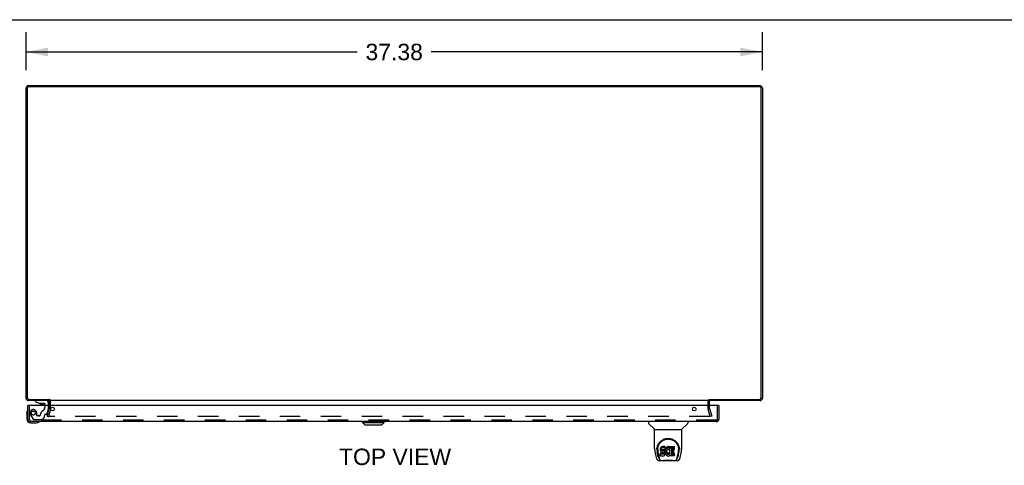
# Model space of a CAD drawing. Header units: inches. Extents: x 0 to 189, y 0 to 122.
# Tile 7 of 9: x 44 to 94, y 100 to 122. Entities that reach past the tile are written whole.
import ezdxf

# ---------------------------------------------------------------- set-up
doc = ezdxf.new("R2010")
doc.units = ezdxf.units.IN
doc.header["$LTSCALE"] = 10.388889
doc.header["$MEASUREMENT"] = 0
doc.linetypes.add('HIDDEN', pattern=[0.2, 0.1, -0.1])
doc.layers.get('0').update_dxf_attribs({"linetype": 'CONTINUOUS'})
for name, color, linetype in [('DEFAULT_2', 8, 'HIDDEN'), ('DIMENSIONS', 7, 'CONTINUOUS'), ('DOOR_ASSEMBLY', 7, 'CONTINUOUS')]:
    doc.layers.add(name, color=color, linetype=linetype)
doc.styles.get("Standard").update_dxf_attribs({"font": 'arial.ttf'})
doc.dimstyles.new('DIMSTYLE_1', dxfattribs={"dimtxt": 0.833333, "dimasz": 1.111111, "dimexe": 0.09, "dimexo": 0.07, "dimgap": 0.0375, "dimtad": 0, "dimtih": 1, "dimtoh": 1, "dimzin": 4, "dimdsep": 46, "dimtxsty": 'Standard', "dimblk": '_FILLED', "dimblk1": '_FILLED', "dimblk2": '_FILLED', "dimcen": 0.09, "dimadec": 3, "dimazin": 1, "dimtfac": 1, "dimtdec": 3, "dimtofl": 0, "dimtmove": 0, "dimatfit": 3, "dimldrblk": '_FILLED', "dimfxl": 0, "dimtolj": 1, "dimtzin": 4, "dimarcsym": 0})

# ---------------------------------------------------------------- blocks, each defined once
blk = doc.blocks.new('_FILLED')
at = {"color": 0, "linetype": 'ByBlock'}
blk.add_solid([(0, 0), (-1, 0.2), (-1, -0.2)], dxfattribs=at)
blk = doc.blocks.new('*D4')
at = {"layer": 'DIMENSIONS', "color": 2, "linetype": 'Continuous'}
for p, q in [((44.787, 119.655), (44.787, 121.582)), ((82.162, 119.655), (82.162, 121.582)), ((44.787, 120.582), (61.602, 120.582)), ((82.162, 120.582), (65.348, 120.582))]:
    blk.add_line(p, q, dxfattribs=at)
at = {"layer": 'DIMENSIONS', "color": 2, "linetype": 'Continuous', "xscale": 1.1111111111, "yscale": 1.1111111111, "zscale": 1.1111111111, "rotation": 180}
blk.add_blockref('_FILLED', (44.787, 120.582), dxfattribs=at)
at = {"layer": 'DIMENSIONS', "color": 2, "linetype": 'Continuous', "xscale": 1.1111111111, "yscale": 1.1111111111, "zscale": 1.1111111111}
blk.add_blockref('_FILLED', (82.162, 120.582), dxfattribs=at)
at = {"layer": 'DIMENSIONS', "color": 2, "linetype": 'Continuous', "insert": (63.475, 120.999), "char_height": 0.8333, "width": 2.91202, "attachment_point": 2, "line_spacing_factor": 0.9}
blk.add_mtext('37.38', dxfattribs=at)

msp = doc.modelspace()

# ---------------------------------------------------------------- linework, layer by layer
at = {"color": 7, "linetype": 'Continuous'}
for p, q in [((0, 122.222), (188.889, 122.222)), ((45.962, 102.94), (45.962, 102.877)), ((79.487, 102.94), (79.487, 102.877))]:
    msp.add_line(p, q, dxfattribs=at)
at = {"color": 3, "linetype": 'Continuous'}
for p, q in [((44.787, 102.994), (44.787, 118.741)), ((44.85, 118.734), (44.85, 103.02)), ((44.923, 118.877), (82.026, 118.877)), ((82.019, 118.814), (44.93, 118.814)), ((82.099, 103.02), (82.099, 118.734)), ((82.162, 118.741), (82.162, 102.994)), ((45.962, 102.877), (44.904, 102.877)), ((44.93, 102.94), (45.964, 102.94)), ((45.962, 102.634), (45.962, 102.835)), ((79.46, 102.877), (45.989, 102.877)), ((79.486, 102.94), (82.019, 102.94)), ((82.045, 102.877), (79.487, 102.877)), ((79.487, 102.634), (79.487, 102.835))]:
    msp.add_line(p, q, dxfattribs=at)
for centre, radius, start, end in [((44.923, 118.741), 0.136, 90, 180), ((44.93, 118.734), 0.08, 90, 180), ((82.019, 118.734), 0.08, 0, 90), ((82.026, 118.741), 0.136, 0, 90), ((44.904, 102.994), 0.117, 180, 270), ((44.93, 103.02), 0.08, 180, 270), ((82.019, 103.02), 0.08, 270, 360), ((82.045, 102.994), 0.117, 270, 360), ((45.92, 102.835), 0.042, 0, 90), ((79.529, 102.835), 0.042, 90, 180)]:
    msp.add_arc(centre, radius, start, end, dxfattribs=at)
at = {"layer": 'DEFAULT_2', "color": 8, "linetype": 'HIDDEN'}
for p, q in [((45.858, 102.084), (45.962, 102.47)), ((45.962, 102.476), (45.962, 102.634)), ((46.037, 102.476), (46.037, 102.835)), ((79.412, 102.476), (79.412, 102.835)), ((79.487, 102.476), (79.487, 102.634)), ((79.488, 102.47), (79.592, 102.084)), ((45.858, 102.084), (45.931, 102.064)), ((46.034, 102.45), (45.931, 102.064)), ((79.488, 102.064), (45.962, 102.064)), ((79.519, 102.064), (79.416, 102.45)), ((79.592, 102.084), (79.519, 102.064))]:
    msp.add_line(p, q, dxfattribs=at)
for points in [[(45.943, 102.088), (45.942, 102.086), (45.942, 102.084), (45.942, 102.084)], [(45.942, 102.084), (45.942, 102.082), (45.942, 102.081), (45.943, 102.079), (45.943, 102.077), (45.944, 102.075), (45.945, 102.073), (45.946, 102.072), (45.948, 102.07), (45.949, 102.069), (45.951, 102.068), (45.952, 102.067), (45.954, 102.066)], [(45.962, 102.064), (45.96, 102.064), (45.958, 102.065), (45.956, 102.065), (45.954, 102.066)], [(79.508, 102.084), (79.508, 102.082), (79.508, 102.081), (79.507, 102.079), (79.506, 102.077), (79.506, 102.075), (79.505, 102.073), (79.504, 102.072), (79.502, 102.07), (79.501, 102.069), (79.499, 102.068), (79.497, 102.067), (79.496, 102.066), (79.494, 102.065), (79.492, 102.065), (79.49, 102.064), (79.488, 102.064)], [(79.507, 102.088), (79.508, 102.086), (79.508, 102.084), (79.508, 102.084)]]:
    msp.add_lwpolyline(points, dxfattribs=at)
for centre, radius, start, end in [((45.937, 102.476), 0.025, 345, 360), ((45.92, 102.835), 0.117, 0, 56.9002), ((45.937, 102.476), 0.1, 345, 360), ((79.529, 102.835), 0.117, 123.0998, 180), ((79.512, 102.476), 0.1, 180, 195), ((79.512, 102.476), 0.025, 180, 195)]:
    msp.add_arc(centre, radius, start, end, dxfattribs=at)
at = {"layer": 'DOOR_ASSEMBLY', "color": 3, "linetype": 'Continuous'}
for p, q in [((44.882, 101.926), (44.882, 102.634)), ((79.942, 102.634), (44.897, 102.634)), ((79.957, 102.634), (79.957, 101.926)), ((79.84, 101.809), (44.999, 101.809))]:
    msp.add_line(p, q, dxfattribs=at)
at = {"layer": 'DOOR_ASSEMBLY', "color": 7, "linetype": 'Continuous'}
for p, q in [((44.897, 102.634), (44.882, 102.634)), ((45.256, 102.877), (45.256, 102.838)), ((45.256, 102.838), (45.432, 102.739)), ((45.432, 102.739), (45.709, 102.739)), ((45.52, 102.722), (45.66, 102.722)), ((45.74, 102.708), (45.74, 102.634)), ((45.925, 102.634), (45.925, 102.798)), ((79.942, 102.634), (79.957, 102.634)), ((44.822, 102.238), (44.825, 102.276)), ((44.822, 102.238), (44.822, 101.949)), ((44.869, 102.374), (44.869, 102.374)), ((45.022, 101.749), (45.311, 101.749)), ((45.44, 101.794), (45.444, 101.795)), ((45.444, 101.795), (45.445, 101.795)), ((61.868, 101.769), (61.868, 101.809)), ((61.868, 101.769), (62.971, 101.769)), ((61.986, 101.651), (61.868, 101.769)), ((61.869, 101.769), (61.869, 101.809)), ((61.987, 101.651), (61.869, 101.769)), ((61.986, 101.651), (62.853, 101.651)), ((62.853, 101.651), (62.971, 101.769)), ((62.971, 101.769), (62.971, 101.809)), ((76.378, 101.809), (76.378, 101.746)), ((76.687, 101.421), (76.39, 101.719)), ((78.077, 101.421), (78.374, 101.719)), ((78.386, 101.809), (78.386, 101.746)), ((76.693, 101.415), (78.071, 101.415)), ((76.693, 100.443), (76.693, 101.415)), ((78.071, 100.444), (78.071, 101.415)), ((76.818, 100.474), (76.817, 100.411)), ((77.003, 100.47), (76.998, 100.447)), ((77.012, 100.493), (77.003, 100.47)), ((77.003, 100.403), (77.003, 100.47)), ((77.026, 100.512), (77.012, 100.493)), ((77.012, 100.426), (77.012, 100.493)), ((77.034, 100.52), (77.026, 100.512)), ((77.026, 100.445), (77.026, 100.512)), ((77.044, 100.527), (77.034, 100.52)), ((77.034, 100.453), (77.034, 100.52)), ((77.044, 100.46), (77.034, 100.453)), ((77.065, 100.537), (77.044, 100.527)), ((77.044, 100.46), (77.044, 100.527)), ((77.065, 100.47), (77.044, 100.46)), ((77.089, 100.544), (77.065, 100.537)), ((77.065, 100.47), (77.065, 100.537)), ((77.089, 100.477), (77.065, 100.47)), ((77.228, 100.544), (77.089, 100.544)), ((77.089, 100.477), (77.089, 100.544)), ((77.228, 100.477), (77.089, 100.477)), ((77.23, 100.501), (77.228, 100.544)), ((77.228, 100.477), (77.228, 100.544)), ((77.23, 100.434), (77.228, 100.477)), ((77.23, 100.434), (77.23, 100.501)), ((77.262, 100.463), (77.251, 100.444)), ((77.275, 100.482), (77.262, 100.463)), ((77.262, 100.397), (77.262, 100.463)), ((77.29, 100.498), (77.275, 100.482)), ((77.275, 100.415), (77.275, 100.482)), ((77.306, 100.514), (77.29, 100.498)), ((77.29, 100.431), (77.29, 100.498)), ((77.324, 100.526), (77.306, 100.514)), ((77.306, 100.447), (77.306, 100.514)), ((77.324, 100.46), (77.306, 100.447)), ((77.345, 100.535), (77.324, 100.526)), ((77.324, 100.46), (77.324, 100.526)), ((77.345, 100.469), (77.324, 100.46)), ((77.367, 100.54), (77.345, 100.535)), ((77.345, 100.469), (77.345, 100.535)), ((77.367, 100.473), (77.345, 100.469)), ((77.389, 100.542), (77.367, 100.54)), ((77.367, 100.473), (77.367, 100.54)), ((77.389, 100.476), (77.367, 100.473)), ((77.389, 100.542), (77.411, 100.542)), ((77.389, 100.476), (77.389, 100.542)), ((77.411, 100.475), (77.389, 100.476)), ((77.422, 100.54), (77.411, 100.542)), ((77.411, 100.475), (77.411, 100.542)), ((77.422, 100.473), (77.411, 100.475)), ((77.433, 100.537), (77.422, 100.54)), ((77.422, 100.473), (77.422, 100.54)), ((77.433, 100.47), (77.422, 100.473)), ((77.452, 100.525), (77.433, 100.537)), ((77.433, 100.47), (77.433, 100.537)), ((77.452, 100.458), (77.433, 100.47)), ((77.452, 100.525), (77.452, 100.458)), ((77.453, 100.521), (77.453, 100.458)), ((77.462, 100.542), (77.699, 100.542)), ((77.462, 100.15), (77.462, 100.542)), ((77.462, 100.475), (77.699, 100.475)), ((77.703, 100.396), (77.703, 100.537)), ((77.946, 100.474), (77.947, 100.411)), ((76.708, 100.3), (76.773, 99.995)), ((76.773, 99.995), (76.773, 99.995)), ((76.88, 100.023), (76.828, 100.293)), ((76.855, 100.401), (76.855, 100.378)), ((76.864, 100.28), (76.865, 100.277)), ((76.865, 100.277), (76.921, 99.987)), ((76.998, 100.447), (76.996, 100.423)), ((76.996, 100.356), (76.996, 100.423)), ((76.998, 100.38), (76.996, 100.356)), ((76.996, 100.356), (76.997, 100.332)), ((76.997, 100.332), (77.001, 100.309)), ((76.998, 100.38), (76.998, 100.447)), ((77.003, 100.403), (76.998, 100.38)), ((76.998, 100.07), (76.998, 100.212)), ((77.001, 100.309), (77.009, 100.287)), ((77.012, 100.426), (77.003, 100.403)), ((77.062, 100.217), (77.003, 100.217)), ((77.003, 100.15), (77.003, 100.217)), ((77.062, 100.15), (77.003, 100.15)), ((77.003, 100.066), (77.147, 100.066)), ((77.009, 100.287), (77.022, 100.266)), ((77.026, 100.445), (77.012, 100.426)), ((77.022, 100.266), (77.038, 100.249)), ((77.034, 100.453), (77.026, 100.445)), ((77.038, 100.249), (77.058, 100.236)), ((77.058, 100.236), (77.069, 100.232)), ((77.123, 100.217), (77.062, 100.217)), ((77.062, 100.15), (77.062, 100.217)), ((77.123, 100.151), (77.062, 100.15)), ((77.067, 100.345), (77.068, 100.36)), ((77.068, 100.337), (77.067, 100.345)), ((77.068, 100.36), (77.07, 100.375)), ((77.068, 100.337), (77.068, 100.36)), ((77.07, 100.33), (77.068, 100.337)), ((77.069, 100.232), (77.081, 100.23)), ((77.07, 100.375), (77.073, 100.381)), ((77.07, 100.33), (77.07, 100.375)), ((77.074, 100.324), (77.07, 100.33)), ((77.073, 100.381), (77.079, 100.386)), ((77.074, 100.324), (77.074, 100.383)), ((77.081, 100.319), (77.074, 100.324)), ((77.079, 100.386), (77.093, 100.391)), ((77.081, 100.386), (77.08, 100.387)), ((77.095, 100.382), (77.081, 100.386)), ((77.081, 100.319), (77.081, 100.386)), ((77.095, 100.315), (77.081, 100.319)), ((77.081, 100.23), (77.128, 100.229)), ((77.093, 100.391), (77.108, 100.392)), ((77.119, 100.383), (77.095, 100.382)), ((77.095, 100.315), (77.095, 100.382)), ((77.119, 100.316), (77.095, 100.315)), ((77.108, 100.392), (77.221, 100.392)), ((77.143, 100.382), (77.119, 100.383)), ((77.119, 100.316), (77.119, 100.383)), ((77.143, 100.315), (77.119, 100.316)), ((77.138, 100.219), (77.123, 100.217)), ((77.123, 100.151), (77.123, 100.217)), ((77.138, 100.152), (77.123, 100.151)), ((77.128, 100.229), (77.136, 100.229)), ((77.136, 100.229), (77.143, 100.226)), ((77.145, 100.222), (77.138, 100.219)), ((77.138, 100.152), (77.138, 100.219)), ((77.145, 100.155), (77.138, 100.152)), ((77.166, 100.377), (77.143, 100.382)), ((77.143, 100.315), (77.143, 100.382)), ((77.166, 100.31), (77.143, 100.315)), ((77.143, 100.226), (77.149, 100.222)), ((77.146, 100.224), (77.145, 100.222)), ((77.145, 100.155), (77.145, 100.222)), ((77.15, 100.161), (77.145, 100.155)), ((77.147, 100.066), (77.159, 100.067)), ((77.149, 100.222), (77.154, 100.216)), ((77.15, 100.161), (77.15, 100.22)), ((77.159, 100.173), (77.15, 100.161)), ((77.154, 100.216), (77.16, 100.202)), ((77.159, 100.173), (77.159, 100.204)), ((77.162, 100.179), (77.159, 100.173)), ((77.159, 100.067), (77.17, 100.071)), ((77.16, 100.202), (77.163, 100.187)), ((77.162, 100.179), (77.162, 100.192)), ((77.163, 100.187), (77.162, 100.179)), ((77.177, 100.372), (77.166, 100.377)), ((77.166, 100.31), (77.166, 100.377)), ((77.177, 100.305), (77.166, 100.31)), ((77.17, 100.071), (77.19, 100.085)), ((77.187, 100.365), (77.177, 100.372)), ((77.177, 100.305), (77.177, 100.372)), ((77.187, 100.298), (77.177, 100.305)), ((77.204, 100.348), (77.187, 100.365)), ((77.187, 100.298), (77.187, 100.365)), ((77.204, 100.281), (77.187, 100.298)), ((77.19, 100.085), (77.207, 100.102)), ((77.218, 100.328), (77.204, 100.348)), ((77.204, 100.281), (77.204, 100.348)), ((77.218, 100.261), (77.204, 100.281)), ((77.207, 100.102), (77.214, 100.112)), ((77.214, 100.112), (77.219, 100.123)), ((77.227, 100.306), (77.218, 100.328)), ((77.218, 100.261), (77.218, 100.328)), ((77.227, 100.239), (77.218, 100.261)), ((77.219, 100.123), (77.228, 100.145)), ((77.221, 100.392), (77.226, 100.392)), ((77.226, 100.392), (77.228, 100.398)), ((77.228, 100.302), (77.227, 100.306)), ((77.227, 100.239), (77.227, 100.306)), ((77.233, 100.216), (77.227, 100.239)), ((77.228, 100.398), (77.229, 100.41)), ((77.233, 100.38), (77.228, 100.335)), ((77.228, 100.269), (77.228, 100.335)), ((77.233, 100.313), (77.228, 100.269)), ((77.228, 100.269), (77.229, 100.246)), ((77.228, 100.145), (77.234, 100.168)), ((77.229, 100.41), (77.23, 100.434)), ((77.229, 100.246), (77.232, 100.224)), ((77.232, 100.224), (77.237, 100.202)), ((77.237, 100.402), (77.233, 100.38)), ((77.233, 100.313), (77.233, 100.38)), ((77.237, 100.335), (77.233, 100.313)), ((77.236, 100.192), (77.233, 100.216)), ((77.234, 100.168), (77.236, 100.192)), ((77.236, 100.192), (77.236, 100.207)), ((77.243, 100.423), (77.237, 100.402)), ((77.237, 100.335), (77.237, 100.402)), ((77.243, 100.356), (77.237, 100.335)), ((77.237, 100.202), (77.244, 100.181)), ((77.251, 100.444), (77.243, 100.423)), ((77.243, 100.356), (77.243, 100.423)), ((77.251, 100.377), (77.243, 100.356)), ((77.244, 100.181), (77.265, 100.142)), ((77.251, 100.377), (77.251, 100.444)), ((77.262, 100.397), (77.251, 100.377)), ((77.275, 100.415), (77.262, 100.397)), ((77.265, 100.142), (77.278, 100.124)), ((77.29, 100.431), (77.275, 100.415)), ((77.278, 100.124), (77.292, 100.107)), ((77.306, 100.447), (77.29, 100.431)), ((77.292, 100.107), (77.309, 100.092)), ((77.298, 100.284), (77.297, 100.257)), ((77.297, 100.257), (77.299, 100.244)), ((77.301, 100.311), (77.298, 100.284)), ((77.299, 100.244), (77.299, 100.284)), ((77.299, 100.244), (77.302, 100.231)), ((77.3, 100.304), (77.302, 100.298)), ((77.305, 100.324), (77.301, 100.311)), ((77.302, 100.298), (77.312, 100.273)), ((77.302, 100.231), (77.302, 100.298)), ((77.302, 100.231), (77.312, 100.207)), ((77.311, 100.336), (77.305, 100.324)), ((77.309, 100.092), (77.326, 100.078)), ((77.325, 100.359), (77.311, 100.336)), ((77.312, 100.273), (77.325, 100.25)), ((77.312, 100.207), (77.312, 100.273)), ((77.312, 100.207), (77.325, 100.183)), ((77.333, 100.369), (77.325, 100.359)), ((77.325, 100.25), (77.334, 100.24)), ((77.325, 100.183), (77.325, 100.25)), ((77.325, 100.183), (77.334, 100.173)), ((77.326, 100.078), (77.336, 100.073)), ((77.344, 100.377), (77.333, 100.369)), ((77.334, 100.24), (77.344, 100.231)), ((77.334, 100.173), (77.334, 100.24)), ((77.334, 100.173), (77.344, 100.165)), ((77.336, 100.073), (77.347, 100.07)), ((77.369, 100.387), (77.344, 100.377)), ((77.344, 100.231), (77.355, 100.224)), ((77.344, 100.165), (77.344, 100.231)), ((77.344, 100.165), (77.355, 100.157)), ((77.347, 100.07), (77.369, 100.064)), ((77.355, 100.224), (77.368, 100.219)), ((77.355, 100.157), (77.355, 100.224)), ((77.355, 100.157), (77.368, 100.152)), ((77.368, 100.219), (77.381, 100.217)), ((77.368, 100.152), (77.368, 100.219)), ((77.368, 100.152), (77.381, 100.15)), ((77.382, 100.39), (77.369, 100.387)), ((77.369, 100.064), (77.39, 100.061)), ((77.381, 100.217), (77.394, 100.216)), ((77.381, 100.15), (77.381, 100.217)), ((77.381, 100.15), (77.394, 100.149)), ((77.395, 100.39), (77.382, 100.39)), ((77.39, 100.061), (77.413, 100.065)), ((77.394, 100.216), (77.407, 100.218)), ((77.394, 100.149), (77.394, 100.216)), ((77.394, 100.149), (77.407, 100.151)), ((77.408, 100.387), (77.395, 100.39)), ((77.407, 100.218), (77.42, 100.222)), ((77.407, 100.151), (77.407, 100.218)), ((77.407, 100.151), (77.42, 100.155)), ((77.421, 100.382), (77.408, 100.387)), ((77.413, 100.065), (77.434, 100.071)), ((77.42, 100.222), (77.432, 100.228)), ((77.42, 100.155), (77.42, 100.222)), ((77.42, 100.155), (77.432, 100.161)), ((77.453, 100.453), (77.427, 100.385)), ((77.432, 100.228), (77.443, 100.235)), ((77.432, 100.161), (77.432, 100.228)), ((77.432, 100.161), (77.443, 100.168)), ((77.434, 100.071), (77.453, 100.083)), ((77.443, 100.235), (77.443, 100.168)), ((77.45, 100.234), (77.462, 100.217)), ((77.45, 100.167), (77.462, 100.15)), ((77.464, 100.083), (77.453, 100.083)), ((77.453, 100.083), (77.453, 100.083)), ((77.464, 100.07), (77.464, 100.083)), ((77.699, 100.066), (77.468, 100.066)), ((77.532, 100.387), (77.532, 100.32)), ((77.533, 100.229), (77.533, 100.151)), ((77.699, 100.392), (77.536, 100.392)), ((77.536, 100.382), (77.668, 100.382)), ((77.536, 100.315), (77.668, 100.315)), ((77.668, 100.233), (77.538, 100.233)), ((77.538, 100.214), (77.699, 100.214)), ((77.538, 100.147), (77.699, 100.147)), ((77.672, 100.238), (77.672, 100.378)), ((77.704, 100.07), (77.704, 100.209)), ((77.842, 99.987), (77.899, 100.277)), ((77.884, 100.023), (77.936, 100.293)), ((77.899, 100.277), (77.9, 100.281)), ((77.909, 100.401), (77.909, 100.378)), ((77.953, 100.401), (77.953, 100.401)), ((77.953, 100.388), (77.953, 100.389)), ((77.991, 99.995), (78.056, 100.3)), ((76.897, 99.84), (77.867, 99.84)), ((76.939, 99.919), (76.932, 99.919)), ((76.938, 99.923), (76.941, 99.914)), ((76.941, 99.913), (76.941, 99.914)), ((76.984, 99.84), (76.978, 99.84)), ((76.984, 99.84), (76.982, 99.84)), ((77.782, 99.84), (77.78, 99.84)), ((77.823, 99.914), (77.826, 99.923)), ((77.823, 99.913), (77.823, 99.914)), ((77.832, 99.919), (77.825, 99.919))]:
    msp.add_line(p, q, dxfattribs=at)
at = {"layer": 'DOOR_ASSEMBLY', "color": 8, "linetype": 'HIDDEN'}
for p, q in [((44.957, 101.926), (44.957, 102.634)), ((45.846, 102.877), (45.256, 102.877)), ((45.74, 102.634), (45.74, 102.524)), ((45.856, 102.211), (45.925, 102.467)), ((45.925, 102.467), (45.925, 102.634)), ((79.882, 101.926), (79.882, 102.634)), ((45.008, 102.161), (45.143, 101.928)), ((45.329, 102.114), (45.329, 102.247)), ((45.439, 102.098), (45.345, 102.098)), ((45.602, 101.922), (45.717, 102.037)), ((45.723, 102.051), (45.723, 102.129)), ((45.782, 102.188), (45.826, 102.188)), ((79.84, 101.884), (44.999, 101.884)), ((45.169, 101.913), (45.581, 101.913))]:
    msp.add_line(p, q, dxfattribs=at)
at = {"layer": 'DOOR_ASSEMBLY', "color": 7, "linetype": 'Continuous'}
for points in [[(44.869, 102.374), (44.868, 102.372), (44.868, 102.371), (44.867, 102.367)], [(45.445, 101.795), (45.447, 101.795), (45.447, 101.795)], [(76.811, 100.401), (76.814, 100.444), (76.821, 100.496), (76.833, 100.545), (76.848, 100.591), (76.867, 100.634), (76.888, 100.675), (76.913, 100.713), (76.94, 100.749), (76.969, 100.783), (77.001, 100.814), (77.036, 100.842), (77.072, 100.868), (77.111, 100.891), (77.152, 100.911), (77.195, 100.928), (77.24, 100.941), (77.286, 100.951), (77.333, 100.957), (77.38, 100.959), (77.427, 100.957), (77.474, 100.951), (77.52, 100.942), (77.565, 100.929), (77.608, 100.912), (77.649, 100.893), (77.688, 100.87), (77.725, 100.844), (77.76, 100.816), (77.792, 100.786), (77.822, 100.752), (77.849, 100.717), (77.873, 100.679), (77.895, 100.638), (77.914, 100.595), (77.93, 100.549), (77.942, 100.501), (77.95, 100.449), (77.953, 100.401)], [(76.855, 100.401), (76.855, 100.421), (76.857, 100.446), (76.86, 100.47), (76.863, 100.494), (76.868, 100.517), (76.874, 100.54), (76.88, 100.563), (76.888, 100.585), (76.897, 100.607), (76.906, 100.628), (76.916, 100.648), (76.927, 100.668), (76.939, 100.686), (76.951, 100.705), (76.964, 100.722), (76.977, 100.738), (76.991, 100.754), (77.005, 100.769), (77.019, 100.783), (77.034, 100.797), (77.049, 100.809), (77.064, 100.821), (77.079, 100.833), (77.095, 100.843), (77.111, 100.853), (77.126, 100.862), (77.142, 100.871), (77.158, 100.878), (77.174, 100.886), (77.19, 100.892), (77.206, 100.898), (77.222, 100.903), (77.238, 100.908), (77.254, 100.912), (77.27, 100.916), (77.286, 100.919), (77.302, 100.922), (77.318, 100.924), (77.333, 100.926), (77.349, 100.927), (77.365, 100.928), (77.381, 100.928), (77.397, 100.928), (77.413, 100.927), (77.429, 100.926), (77.445, 100.925), (77.461, 100.922), (77.477, 100.92), (77.493, 100.917), (77.509, 100.913), (77.525, 100.909), (77.541, 100.904), (77.557, 100.898), (77.573, 100.893), (77.589, 100.886), (77.605, 100.879), (77.621, 100.871), (77.637, 100.863), (77.653, 100.854), (77.668, 100.844), (77.684, 100.833), (77.699, 100.822), (77.714, 100.81), (77.729, 100.798), (77.744, 100.784), (77.759, 100.77), (77.773, 100.755), (77.787, 100.739), (77.8, 100.722), (77.813, 100.705), (77.825, 100.687), (77.837, 100.668), (77.847, 100.648), (77.858, 100.628), (77.867, 100.607), (77.876, 100.586), (77.883, 100.563), (77.89, 100.541), (77.896, 100.518), (77.901, 100.494), (77.904, 100.47), (77.907, 100.446), (77.909, 100.422), (77.909, 100.401)], [(76.693, 100.443), (76.694, 100.416), (76.697, 100.374), (76.702, 100.332), (76.708, 100.3)], [(76.773, 99.995), (76.777, 99.98), (76.782, 99.959), (76.788, 99.94), (76.794, 99.924), (76.801, 99.909), (76.808, 99.896), (76.816, 99.884), (76.826, 99.872), (76.837, 99.862), (76.849, 99.854), (76.863, 99.847), (76.878, 99.842), (76.893, 99.84), (76.897, 99.84)], [(76.811, 100.388), (76.811, 100.393), (76.811, 100.401)], [(76.855, 100.378), (76.855, 100.362), (76.857, 100.334), (76.86, 100.306), (76.864, 100.28)], [(76.921, 99.987), (76.924, 99.976), (76.927, 99.962), (76.93, 99.949), (76.934, 99.936), (76.938, 99.923)], [(77.003, 100.217), (77.002, 100.217), (77.002, 100.217), (77.002, 100.216), (77.001, 100.216), (77.001, 100.216), (77, 100.216), (77, 100.216), (77, 100.215), (76.999, 100.215), (76.999, 100.214), (76.999, 100.214), (76.999, 100.213), (76.998, 100.213), (76.998, 100.212)], [(77.003, 100.15), (77.002, 100.15), (77.002, 100.15), (77.002, 100.15), (77.001, 100.149), (77.001, 100.149), (77, 100.149), (77, 100.149), (77, 100.148), (76.999, 100.148), (76.999, 100.148), (76.999, 100.147), (76.999, 100.146), (76.998, 100.146), (76.998, 100.145)], [(77.826, 99.923), (77.83, 99.936), (77.834, 99.949), (77.837, 99.962), (77.84, 99.976), (77.842, 99.987)], [(77.867, 99.84), (77.881, 99.842), (77.895, 99.845), (77.907, 99.85), (77.919, 99.856), (77.929, 99.864), (77.939, 99.873), (77.947, 99.883), (77.954, 99.894), (77.961, 99.905), (77.967, 99.918), (77.973, 99.932), (77.978, 99.947), (77.983, 99.964), (77.988, 99.983), (77.991, 99.995)], [(77.9, 100.281), (77.9, 100.284), (77.901, 100.287), (77.901, 100.29), (77.902, 100.293), (77.903, 100.296), (77.903, 100.3), (77.904, 100.303), (77.904, 100.307), (77.904, 100.31), (77.905, 100.314), (77.905, 100.318), (77.906, 100.321), (77.906, 100.325), (77.907, 100.329), (77.907, 100.334), (77.907, 100.338), (77.908, 100.342), (77.908, 100.347), (77.908, 100.351), (77.908, 100.356), (77.909, 100.361), (77.909, 100.366), (77.909, 100.371), (77.909, 100.376), (77.909, 100.378)], [(77.953, 100.401), (77.953, 100.394), (77.953, 100.389)], [(78.056, 100.3), (78.062, 100.331), (78.067, 100.374), (78.07, 100.416), (78.071, 100.444)], [(76.941, 99.913), (76.947, 99.9), (76.953, 99.888), (76.959, 99.877), (76.966, 99.868), (76.973, 99.86), (76.981, 99.853), (76.99, 99.847), (77, 99.843), (77.01, 99.841), (77.018, 99.84)], [(77.099, 99.84), (77.119, 99.841), (77.141, 99.842), (77.164, 99.845), (77.189, 99.847), (77.215, 99.85), (77.242, 99.853), (77.269, 99.856), (77.297, 99.858), (77.326, 99.86), (77.355, 99.861), (77.385, 99.861), (77.414, 99.861), (77.443, 99.86), (77.471, 99.858), (77.499, 99.855), (77.526, 99.853), (77.552, 99.85), (77.577, 99.847), (77.601, 99.844), (77.624, 99.842), (77.645, 99.841), (77.665, 99.84)], [(77.099, 99.84), (77.121, 99.841), (77.147, 99.843), (77.175, 99.845), (77.203, 99.848), (77.232, 99.851), (77.261, 99.854), (77.29, 99.856), (77.321, 99.858), (77.351, 99.859), (77.382, 99.859), (77.412, 99.859), (77.442, 99.858), (77.473, 99.856), (77.502, 99.854), (77.532, 99.851), (77.56, 99.848), (77.589, 99.845), (77.616, 99.843), (77.643, 99.841), (77.665, 99.84)], [(77.746, 99.84), (77.754, 99.841), (77.764, 99.843), (77.774, 99.847), (77.783, 99.853), (77.791, 99.86), (77.798, 99.868), (77.805, 99.877), (77.811, 99.888), (77.817, 99.9), (77.823, 99.913)]]:
    msp.add_lwpolyline(points, dxfattribs=at)
at = {"layer": 'DOOR_ASSEMBLY', "color": 3, "linetype": 'Continuous'}
for centre in [(46.132, 102.446), (78.707, 102.446)]:
    msp.add_circle(centre, 0.094, dxfattribs=at)
at = {"layer": 'DOOR_ASSEMBLY', "color": 8, "linetype": 'HIDDEN'}
msp.add_circle((45.157, 102.247), 0.103, dxfattribs=at)
at = {"layer": 'DOOR_ASSEMBLY', "color": 7, "linetype": 'Continuous'}
for centre, radius, start, end in [((45.52, 102.812), 0.09, 234.8123, 270), ((45.66, 102.812), 0.09, 270, 304.9232), ((45.709, 102.708), 0.031, 0, 90), ((45.846, 102.798), 0.079, 0, 90), ((45.072, 102.238), 0.25, 149.1101, 180), ((44.87, 102.359), 0.015, 96.3796, 149.1101), ((44.867, 102.359), 0.015, 0, 83.6204), ((45.022, 101.949), 0.2, 180, 270), ((45.311, 101.999), 0.25, 270, 300.8899), ((45.432, 101.794), 0.015, 6.3796, 90), ((45.432, 101.797), 0.015, 300.8899, 353.6204), ((76.417, 101.746), 0.0394, 180, 225), ((78.347, 101.746), 0.0394, 315, 360), ((76.701, 101.435), 0.0197, 225, 262.5), ((78.063, 101.435), 0.0197, 277.5, 315)]:
    msp.add_arc(centre, radius, start, end, dxfattribs=at)
at = {"layer": 'DOOR_ASSEMBLY', "color": 8, "linetype": 'HIDDEN'}
for centre, radius, start, end in [((45.552, 102.524), 0.188, 295.7418, 360), ((45.157, 102.247), 0.172, 0, 210), ((45.345, 102.114), 0.016, 180, 270), ((45.439, 102.188), 0.09, 270, 360), ((45.714, 102.188), 0.185, 115.7418, 180), ((45.703, 102.051), 0.02, 315, 360), ((45.782, 102.129), 0.059, 90, 180), ((45.826, 102.219), 0.031, 270, 345), ((44.999, 101.926), 0.042, 180, 270), ((45.169, 101.943), 0.03, 210, 270), ((45.581, 101.943), 0.03, 270, 315), ((79.84, 101.926), 0.042, 270, 360)]:
    msp.add_arc(centre, radius, start, end, dxfattribs=at)
at = {"layer": 'DOOR_ASSEMBLY', "color": 3, "linetype": 'Continuous'}
for centre, start, end in [((44.999, 101.926), 180, 270), ((79.84, 101.926), 270, 360)]:
    msp.add_arc(centre, 0.117, start, end, dxfattribs=at)
at = {"layer": 'DOOR_ASSEMBLY', "color": 7, "linetype": 'Continuous'}
for centre, major_axis, ratio, start_param, end_param in [((77.382, 100.401), (0, 0.565), 0.999848, 1.129542, 1.76365), ((77.449, 100.521), (0.00448, 0), 1, 0.003891, 0.905353), ((77.699, 100.537), (0, 0.00448), 1, -1.570796, 0), ((77.699, 100.471), (0, 0.00448), 1, -1.570796, 0), ((77.382, 100.401), (0, 0.565), 0.999848, 4.519536, 5.157611), ((76.938, 100.273), (0.007, 0.354), 0.213027, -3.923008, -3.13761), ((77.003, 100.07), (0, 0.00483), 1, 1.570796, 3.141593), ((77.423, 100.386), (0.00448, 0), 1, -1.986921, -0.366491), ((77.446, 100.232), (0.00448, 0), 1, 1.570796, 2.222579), ((77.446, 100.165), (0.00448, 0), 1, 0.594971, 2.222579), ((77.446, 100.232), (0, 0.00448), 1, -0.975826, 0), ((77.449, 100.455), (0.00448, 0), 1, 5.916695, 7.188538), ((77.468, 100.07), (0, 0.00448), 1, -4.712389, -3.141593), ((77.536, 100.387), (0, 0.00448), 1, 0, 1.570796), ((77.536, 100.387), (0, 0.00448), 1, -4.318348, -3.643774), ((77.536, 100.32), (0, 0.00448), 1, -4.712389, -3.141593), ((77.538, 100.229), (0, 0.00448), 1, 0, 1.570796), ((77.538, 100.218), (0, 0.00448), 1, -4.712389, -3.141593), ((77.538, 100.151), (0, 0.00448), 1, -4.712389, -3.141593), ((77.536, 100.387), (0.00448, 0), 1, -2.072978, -1.570796), ((77.668, 100.378), (0.00448, 0), 1, 0, 1.570796), ((77.668, 100.311), (0, 0.00448), 1, -1.570796, 0), ((77.668, 100.238), (0, 0.00448), 1, -3.141593, -1.570796), ((77.699, 100.396), (0, 0.00448), 1, -3.141593, -1.570796), ((77.699, 100.209), (0, 0.00448), 1, -1.570796, 0), ((77.699, 100.142), (0, 0.00448), 1, -1.570796, 0), ((77.699, 100.07), (0, 0.00448), 1, -3.141593, -1.570796), ((77.826, 100.273), (-0.007, 0.354), 0.213027, -3.145575, -2.360177)]:
    msp.add_ellipse(centre, major_axis=major_axis, ratio=ratio, start_param=start_param, end_param=end_param, dxfattribs=at)

# ---------------------------------------------------------------- texts
at = {"layer": 'DIMENSIONS', "color": 2, "linetype": 'Continuous', "insert": (63.519, 100.439), "char_height": 0.8333, "width": 5.67844, "attachment_point": 2, "line_spacing_factor": 0.9}
msp.add_mtext('TOP VIEW', dxfattribs=at)

# ---------------------------------------------------------------- dimensions: what is measured, and where the dimension line sits
at = {"layer": 'DIMENSIONS', "color": 2, "linetype": 'Continuous'}
dim = msp.add_linear_dim(base=(82.162466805, 120.58228744), p1=(44.787466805, 121.65228744), p2=(82.162466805, 121.65228744), dimstyle='DIMSTYLE_1', dxfattribs=at)
dim.commit()
dim.dimension.update_dxf_attribs({"geometry": '*D4', "text_midpoint": (63.471650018, 120.577642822), "dimtype": 160})

doc.saveas('drawing.dxf')
